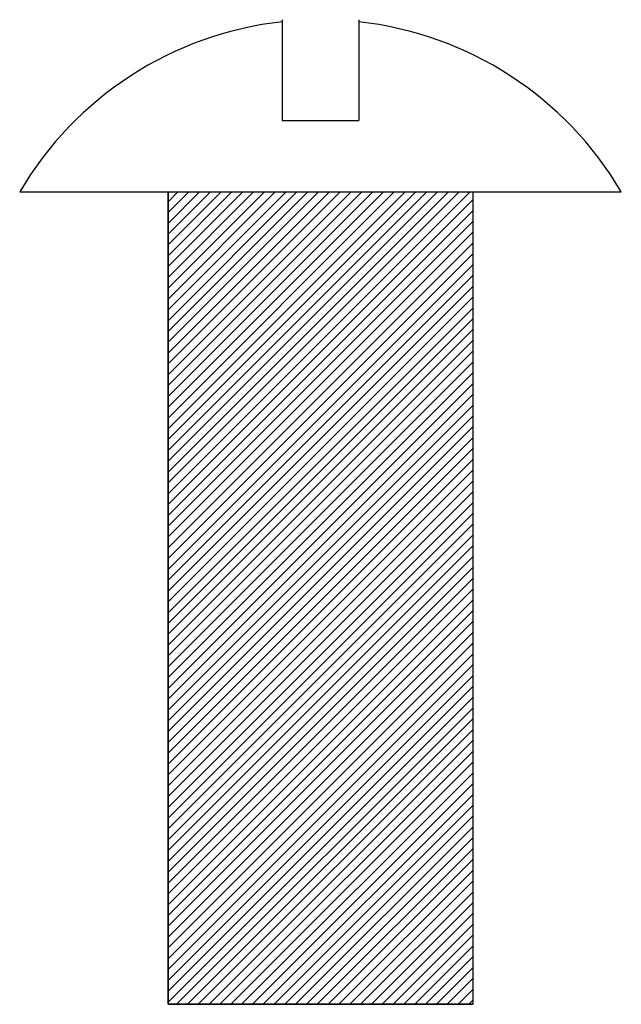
# Model space of a CAD drawing. Extents: x 29 to 187, y 11 to 268.
import ezdxf

# ---------------------------------------------------------------- set-up
doc = ezdxf.new("R2010")
doc.units = 0
doc.header["$MEASUREMENT"] = 0
doc.layers.get('0').update_dxf_attribs({"linetype": 'CONTINUOUS'})

msp = doc.modelspace()

# ---------------------------------------------------------------- hatches: boundary and pattern name
h = msp.add_hatch()
h.set_pattern_fill('_U', scale=2, angle=45, style=0, pattern_type=0)
h.set_pattern_definition([(45, (0, 0), (-1.414214, 1.414214), [])])
h.paths.add_polyline_path([(147.79, 10.95), (68.11, 10.95), (68.11, 223.41), (147.79, 223.41)])

# ---------------------------------------------------------------- linework, layer by layer
at = {"color": 7}
for p, q in [((97.96, 268.45), (97.96, 242.11)), ((117.94, 268.45), (117.94, 242.11)), ((97.96, 242.11), (117.94, 242.11)), ((29.34, 223.41), (186.56, 223.41)), ((68.11, 223.41), (68.11, 10.95)), ((147.79, 223.41), (147.79, 10.95)), ((68.11, 10.95), (147.79, 10.95))]:
    msp.add_line(p, q, dxfattribs=at)
msp.add_lwpolyline([(147.79, 10.95), (68.11, 10.95), (68.11, 223.41), (147.79, 223.41)], close=True, dxfattribs=at)
for points in [[(97.96, 267.9), (69.34, 264.75), (43.9, 248.25), (29.34, 223.41)], [(186.56, 223.41), (172, 248.25), (146.56, 264.75), (117.94, 267.9)]]:
    msp.add_open_spline(points, degree=3, dxfattribs=at)

doc.saveas('drawing.dxf')
